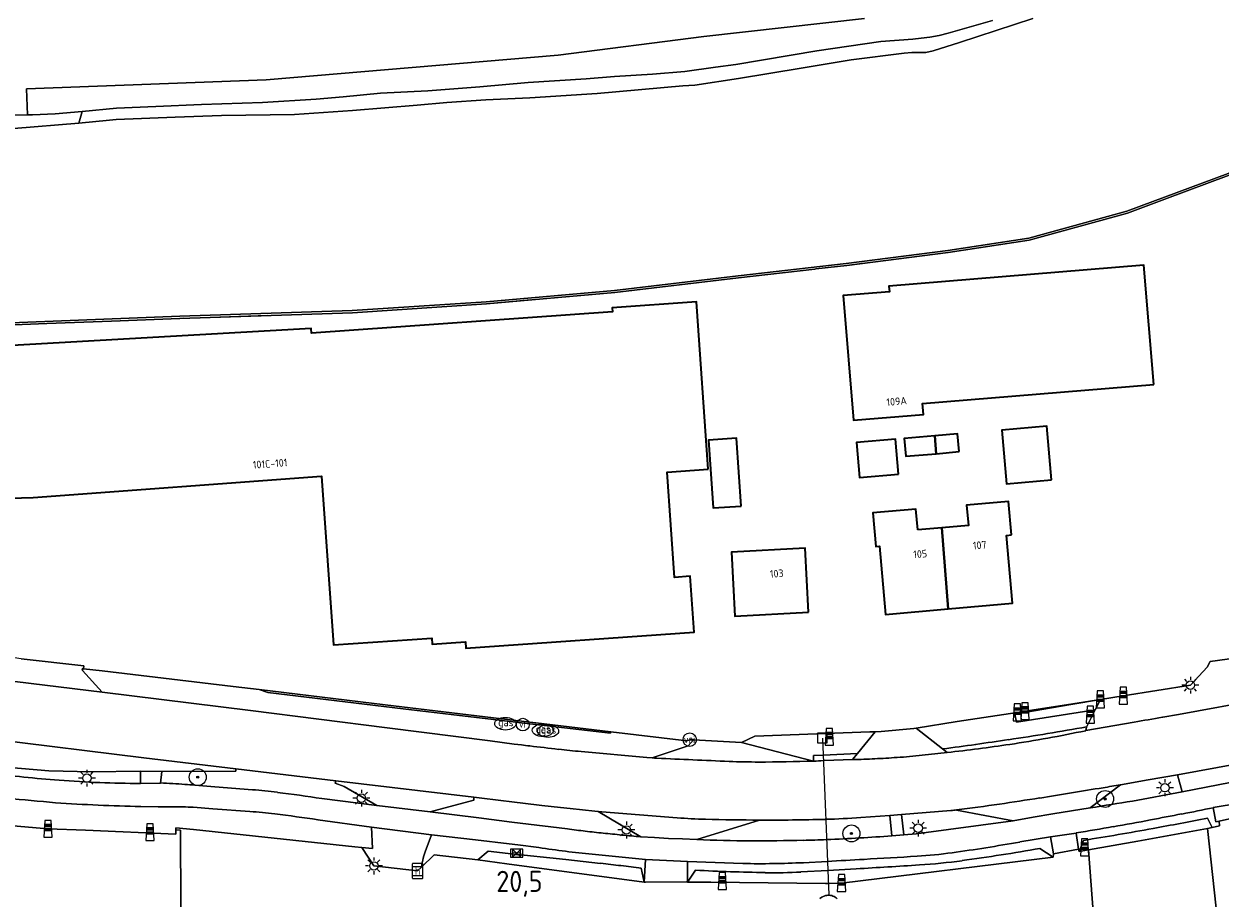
# Model space of a CAD drawing. Header units: metres. Extents: x 125158 to 132124, y 450612 to 454469.
# Tile 46 of 173: x 126197 to 126338, y 451539 to 451642. Entities that reach past the tile are written whole.
import ezdxf
from ezdxf.enums import TextEntityAlignment as Align

# ---------------------------------------------------------------- set-up
doc = ezdxf.new("R2010")
doc.units = ezdxf.units.M
doc.linetypes.add('IE-TERREINAFSCHEIDING', pattern=[10, 8, -2])
doc.layers.get('0').update_dxf_attribs({"color": 8})
for name, color, linetype, lineweight in [('B-XX-GR-BOOM-S', 8, 'Continuous', 25), ('B-XX-IE-MEUBILAIR_WEGMEUBILAIR-S', 8, 'Continuous', 25), ('B-XX-IE-TERREINAFSCHEIDING-G', 8, 'IE-TERREINAFSCHEIDING', 18), ('B-XX-IE-TERREINAFSCHEIDING-GV', 8, 'Continuous', 18), ('B-XX-KL-BRANDSTOF_LOCATIEPAAL-S', 8, 'Continuous', 25), ('B-XX-KL-ET_LS_OV_LICHTMAST-S', 8, 'Continuous', 25), ('B-XX-KL-GAS_PUT-S', 8, 'Continuous', 25), ('B-XX-KW-KUNSTWERK_DUIKER-G', 8, 'Continuous', 18), ('B-XX-OG-BEBOUWING-GV', 8, 'Continuous', 35), ('B-XX-OG-BEBOUWING-T18', 8, 'Continuous', 18), ('B-XX-OG-TERREIN_CULTUURSCHEIDING-GV', 8, 'Continuous', 18), ('B-XX-OG-WATER-GV', 8, 'Continuous', 18), ('B-XX-OG-WATER_SLOOT-GV', 8, 'Continuous', 18), ('B-XX-OG-WEG-GV', 8, 'Continuous', 18), ('B-XX-RI-GWA_KOLK-S', 8, 'Continuous', 25), ('B-XX-VW-HALTEPAAL-S', 8, 'Continuous', 25), ('B-XX-VW-HECTOMETRERING-S', 8, 'Continuous', 25), ('B-XX-VW-VRI-S', 8, 'Continuous', 25)]:
    doc.layers.add(name, color=color, linetype=linetype, lineweight=lineweight)
doc.layers.add('TOPOT30', color=1, linetype='Continuous')
doc.styles.add('ISO', font='iso', dxfattribs={"height": 5})
doc.styles.add('NLCS-ISO', font='NLCS-ISO.ttf')
doc.styles.add('NLCS-ISO-M-T18', font='NLCS-ISO.ttf', dxfattribs={"height": 1.8})

# ---------------------------------------------------------------- blocks, each defined once
blk = doc.blocks.new('SKL-GAS_PUT-SO')
at = {"color": 0, "linetype": 'ByBlock', "lineweight": 18}
blk.add_ellipse((0, 0), major_axis=(2.5, 0), ratio=0.601255, dxfattribs=at)
at = {"color": 0, "linetype": 'ByBlock', "lineweight": 18, "style": 'NLCS-ISO'}
blk.add_text('gas', height=1.8, dxfattribs=at).set_placement((0.12, 0.3), align=Align.MIDDLE_CENTER)
blk = doc.blocks.new('SRI-KOLK-SO')
at = {"color": 0, "linetype": 'ByBlock', "lineweight": 18}
blk.add_lwpolyline([(-1.125, -1.125), (1.125, -1.125), (1.125, 1.125), (-1.125, 1.125)], close=True, dxfattribs=at)
blk = doc.blocks.new('SIE-WATER_VERKLIKKER_TRANSPORTLEIDING-SO')
at = {"color": 0, "linetype": 'ByBlock', "lineweight": 18}
blk.add_circle((0, 0), 1.5, dxfattribs=at)
at = {"color": 0, "linetype": 'ByBlock', "lineweight": 18, "style": 'NLCS-ISO'}
blk.add_text('vt', height=1.5, dxfattribs=at).set_placement((0, 0), align=Align.MIDDLE_CENTER)
blk = doc.blocks.new('SKL-ET_OV_LICHTMAST-SO')
at = {"color": 0, "linetype": 'ByBlock', "lineweight": 18}
for points in [[(-1.25, 0), (-2, 0)], [(-1.41, 1.41), (-0.88, 0.88)], [(0, 2), (0, 1.25)], [(0.88, 0.88), (1.41, 1.41)], [(2, 0), (1.25, 0)], [(-1.41, -1.41), (-0.88, -0.88)], [(0, -1.25), (0, -2)], [(0.88, -0.88), (1.41, -1.41)]]:
    blk.add_lwpolyline(points, dxfattribs=at)
blk.add_circle((0, 0), 1, dxfattribs=at)
blk = doc.blocks.new('SIE-WEG_PAAL_GRENSPAAL-SO')
at = {"linetype": 'ByBlock', "lineweight": 18}
h = blk.add_hatch(color=0, dxfattribs=at)
h.dxf.hatch_style = 1
h.paths.add_polyline_path([(0.90625, -0.5), (0.875, 0), (-0.875, 0), (-0.90625, -0.5)])
h.paths.add_polyline_path([(-0.8125, 1), (-0.84375, 0.5), (0.84375, 0.5), (0.8125, 1)])
at = {"color": 0, "linetype": 'ByBlock', "lineweight": 18}
blk.add_lwpolyline([(-1, -2), (1, -2), (0.75, 2), (-0.75, 2)], close=True, dxfattribs=at)
for points in [[(0.875, 0), (-0.875, 0)], [(0.84375, 0.5), (-0.84375, 0.5)], [(0.8125, 1), (-0.8125, 1)], [(0.90625, -0.5), (-0.90625, -0.5)]]:
    blk.add_lwpolyline(points, dxfattribs=at)
blk = doc.blocks.new('SVW-HALTEPAAL-SO')
for p, q in [((-1.29, 1.06), (1.29, 1.06)), ((-1.29, -1.06), (1.29, -1.06))]:
    blk.add_line(p, q)
blk.add_lwpolyline([(-1.09, -1.76), (1.09, -1.76, 0.414214), (1.29, -1.56), (1.29, 1.56, 0.414214), (1.09, 1.76), (-1.09, 1.76, 0.414214), (-1.29, 1.56), (-1.29, -1.56, 0.414214)], format="xyb", close=True)
at = {"lineweight": 18, "style": 'NLCS-ISO'}
blk.add_text('h', height=1.8, dxfattribs=at).set_placement((0.02, 0.01), align=Align.MIDDLE_CENTER)
blk = doc.blocks.new('SIE-WEG_PAAL_HECTOMETERPAAL-SO')
at = {"color": 0, "linetype": 'ByBlock', "lineweight": 18}
blk.add_lwpolyline([(-1.44375, -0.94375), (1.44375, -0.94375), (1.44375, 0.94375), (-1.44375, 0.94375)], close=True, dxfattribs=at)
at = {"color": 0, "linetype": 'ByBlock', "lineweight": 18, "style": 'NLCS-ISO'}
blk.add_text('hm', height=1.5, dxfattribs=at).set_placement((0, 0), align=Align.MIDDLE_CENTER)
blk = doc.blocks.new('SKL-VRI_PAAL-SO')
at = {"lineweight": 18}
blk.add_circle((0, 0), 1.59, dxfattribs=at)
at = {"lineweight": 18, "style": 'NLCS-ISO'}
blk.add_text('vri', height=1.8, dxfattribs=at).set_placement((-0.06, 0.08), align=Align.MIDDLE_CENTER)
blk = doc.blocks.new('SGR-BOOM_01-SO')
at = {"linetype": 'ByBlock', "lineweight": 18}
h = blk.add_hatch(color=0, dxfattribs=at)
h.dxf.hatch_style = 1
edge = h.paths.add_edge_path()
edge.add_arc((0, 0), 0.25, 0, 360)
at = {"color": 0, "linetype": 'ByBlock', "lineweight": 18}
for radius in [2, 0.25]:
    blk.add_circle((0, 0), radius, dxfattribs=at)
blk = doc.blocks.new('kilometerpaal')
at = {"color": 0}
for p, q in [((-0.44, 0.44), (0.44, -0.44)), ((-0.44, -0.44), (-0.44, 0.44)), ((0.44, 0.44), (-0.44, -0.44)), ((0.44, -0.44), (0.44, 0.44))]:
    blk.add_line(p, q, dxfattribs=at)
at = {"color": 0, "style": 'ISO'}
blk.add_attdef('KILOMETERPAAL', (0.59, 0.87), '', height=2.5, dxfattribs=at)

msp = doc.modelspace()

# ---------------------------------------------------------------- linework, layer by layer
at = {"layer": 'B-XX-IE-TERREINAFSCHEIDING-G'}
msp.add_lwpolyline([(126381.66, 451642.26), (126379.77, 451641.39), (126379.39, 451641.23), (126373.58, 451638.67), (126364.98, 451634.89), (126355.24, 451630.76), (126339.38, 451624.28), (126331.79, 451621.45), (126327.35, 451619.79), (126315.73, 451616.58), (126306.15, 451615.13), (126294.15, 451613.6), (126293.05, 451613.48), (126290.49, 451613.19), (126290.38, 451613.18), (126281.32, 451612.15), (126266.71, 451610.4), (126251.5, 451609.06), (126235.64, 451607.99), (126215.24, 451607.35), (126207.13, 451607.03), (126199.49, 451606.73), (126192.64, 451606.47)], dxfattribs=at)
at = {"layer": 'B-XX-IE-TERREINAFSCHEIDING-GV'}
for points in [[(126397.81, 451649.92), (126379.68, 451641.62), (126364.86, 451635.11), (126355.16, 451630.99), (126339.27, 451624.49), (126327.27, 451620.02), (126315.67, 451616.82), (126306.1, 451615.36), (126294.09, 451613.83), (126281.28, 451612.39), (126266.66, 451610.63), (126251.48, 451609.29), (126235.63, 451608.27), (126215.22, 451607.59), (126191.21, 451606.66)], [(126192.64, 451606.47), (126199.49, 451606.73), (126207.13, 451607.03), (126215.24, 451607.35), (126235.64, 451607.99), (126251.5, 451609.06), (126266.71, 451610.4), (126281.32, 451612.15), (126290.38, 451613.18), (126290.49, 451613.19), (126293.05, 451613.48), (126294.15, 451613.6), (126306.15, 451615.13), (126315.73, 451616.58), (126327.35, 451619.79), (126331.79, 451621.45), (126339.38, 451624.28), (126355.24, 451630.76), (126364.98, 451634.89), (126373.58, 451638.67), (126379.39, 451641.23), (126379.77, 451641.39), (126381.66, 451642.26)]]:
    msp.add_lwpolyline(points, dxfattribs=at)
at = {"layer": 'B-XX-KW-KUNSTWERK_DUIKER-G'}
msp.add_lwpolyline([(126291.27, 451557.69), (126292.01, 451539.15)], dxfattribs=at)
at = {"layer": 'B-XX-OG-BEBOUWING-GV'}
for points in [[(126330.48, 451599.53), (126329.3, 451613.66), (126299.13, 451611.16), (126299.18, 451610.49), (126293.72, 451610.04), (126294.95, 451595.3), (126303.23, 451595.99), (126303.12, 451597.26)], [(126277.75, 451589.51), (126276.35, 451609.29), (126266.39, 451608.59), (126266.43, 451608.11), (126230.81, 451605.61), (126230.77, 451606.16), (126192.59, 451603.97), (126190.4, 451584.28), (126190.72, 451584.24), (126190.91, 451585.97), (126197.85, 451586.14), (126232, 451588.69), (126233.41, 451568.72), (126245.03, 451569.53), (126245.08, 451568.8), (126249.01, 451569.08), (126249.06, 451568.32), (126276.09, 451570.22), (126275.63, 451576.84), (126273.76, 451576.71), (126272.88, 451589.17)], [(126318.36, 451588.26), (126317.8, 451594.6), (126312.49, 451594.13), (126313.06, 451587.79)], [(126281.66, 451585.15), (126281.1, 451593.17), (126277.77, 451592.94), (126278.33, 451584.92)], [(126300.27, 451588.93), (126299.92, 451593.04), (126295.29, 451592.65), (126295.65, 451588.54)], [(126304.71, 451591.34), (126304.55, 451593.44), (126300.95, 451593.13), (126301.13, 451591.04)], [(126307.43, 451591.58), (126307.24, 451593.67), (126304.55, 451593.44), (126304.71, 451591.34)], [(126302.54, 451582.32), (126302.32, 451584.79), (126297.22, 451584.34), (126297.58, 451580.35), (126298.01, 451580.39), (126298.73, 451572.31), (126306.16, 451572.97), (126305.4, 451582.57)], [(126313.62, 451581.73), (126313.27, 451585.69), (126308.32, 451585.25), (126308.53, 451582.85), (126305.4, 451582.57), (126306.16, 451572.97), (126313.76, 451573.64), (126313.04, 451581.68)], [(126289.62, 451572.61), (126289.21, 451580.15), (126280.51, 451579.69), (126280.91, 451572.14)]]:
    msp.add_lwpolyline(points, close=True, dxfattribs=at)
at = {"layer": 'B-XX-OG-TERREIN_CULTUURSCHEIDING-GV'}
for points in [[(126189.07, 451663.13), (126185.1, 451631.86), (126185.04, 451631.08), (126188.84, 451631.3), (126193.96, 451631.38), (126195.01, 451631.37), (126197.19, 451631.42), (126197.07, 451634.51), (126225.45, 451635.55), (126259.99, 451638.47), (126277.21, 451640.67), (126296.25, 451642.8)], [(126296.25, 451642.8), (126277.21, 451640.67), (126259.99, 451638.47), (126225.45, 451635.55), (126197.07, 451634.51), (126197.19, 451631.42), (126197.8, 451631.44), (126200.47, 451631.56), (126203.67, 451631.83), (126207.74, 451632.21), (126212.38, 451632.41), (126217.77, 451632.66), (126225.02, 451632.9), (126231.35, 451633.29), (126234.56, 451633.56), (126238.97, 451633.98), (126244.57, 451634.27), (126250.74, 451634.73), (126256.46, 451635.25), (126263.29, 451635.69), (126266.64, 451635.97), (126271.17, 451636.25), (126274.98, 451636.53), (126278.59, 451637.07), (126281.01, 451637.39), (126290.59, 451638.99), (126298.19, 451640.09), (126301.98, 451640.39), (126302.94, 451640.49), (126303.99, 451640.61), (126305.07, 451640.82), (126306.14, 451641.1), (126311.37, 451642.6)], [(126311.37, 451642.6), (126306.14, 451641.1), (126305.07, 451640.82), (126303.99, 451640.61), (126302.94, 451640.49), (126301.98, 451640.39), (126298.19, 451640.09), (126290.59, 451638.99), (126281.01, 451637.39), (126278.59, 451637.07), (126274.98, 451636.53), (126271.17, 451636.25), (126266.64, 451635.97), (126263.29, 451635.69), (126256.46, 451635.25), (126250.74, 451634.73), (126244.57, 451634.27), (126238.97, 451633.98), (126234.56, 451633.56), (126231.35, 451633.29), (126225.02, 451632.9), (126217.77, 451632.66), (126212.38, 451632.41), (126207.74, 451632.21), (126203.67, 451631.83), (126203.27, 451630.44), (126206.91, 451630.79), (126207.68, 451630.87), (126214.65, 451631.14), (126220.15, 451631.34), (126228.8, 451631.48), (126235.65, 451631.93), (126243.3, 451632.55), (126246.8, 451632.89), (126251.45, 451633.18), (126256.65, 451633.45), (126264.61, 451633.96), (126274.74, 451634.85), (126276.16, 451634.94), (126281.35, 451635.71), (126288.76, 451636.96), (126294.65, 451637.91), (126300.95, 451638.73), (126301.83, 451638.8), (126302.69, 451638.81), (126303.51, 451638.81), (126304.38, 451639.01), (126307.5, 451639.97), (126316.16, 451642.8)], [(126381.66, 451642.26), (126379.77, 451641.39), (126379.39, 451641.23), (126373.58, 451638.67), (126364.98, 451634.89), (126355.24, 451630.76), (126339.38, 451624.28), (126331.79, 451621.45), (126327.35, 451619.79), (126315.73, 451616.58), (126306.15, 451615.13), (126294.15, 451613.6), (126293.05, 451613.48), (126290.49, 451613.19), (126290.38, 451613.18), (126281.32, 451612.15), (126266.71, 451610.4), (126251.5, 451609.06), (126235.64, 451607.99), (126215.24, 451607.35), (126207.13, 451607.03), (126199.49, 451606.73), (126192.64, 451606.47)], [(126196.44, 451567.06), (126203.85, 451566.23), (126203.81, 451565.9), (126206.02, 451565.64), (126221.53, 451563.81), (126224.61, 451563.44), (126239.52, 451561.64), (126252.35, 451560.11), (126255.98, 451559.68), (126257.35, 451559.52), (126266.21, 451558.45), (126275.23, 451557.36), (126275.56, 451557.51), (126275.99, 451557.51), (126281.69, 451557.19), (126283.25, 451557.92), (126296.88, 451558.42), (126297.3, 451558.43), (126297.5, 451558.44), (126298.21, 451558.48), (126302.07, 451558.82), (126302.36, 451558.87), (126307.21, 451559.65), (126314.32, 451560.74), (126315.24, 451560.88), (126320.67, 451561.73), (126320.89, 451561.77), (126324.15, 451562.28), (126326.86, 451562.71), (126334.8, 451563.96), (126336.79, 451566.08), (126337.16, 451566.74), (126342.33, 451567.47)], [(126195.38, 451463.99), (126207.32, 451464.14), (126204.23, 451514.51), (126207.85, 451514.81), (126208.41, 451517.66), (126210.32, 451519.57), (126215.42, 451519.73), (126215.31, 451546.81), (126214.75, 451546.84), (126214.73, 451546.35), (126204.07, 451546.8), (126199.62, 451546.97), (126195.5, 451547.33)], [(126325.22, 451511.5), (126322.76, 451544.47), (126321.66, 451544.27), (126321.56, 451544.56), (126318.59, 451543.99), (126318.55, 451543.63), (126293.52, 451540.55), (126291.96, 451540.5), (126291.62, 451540.48), (126278.04, 451540.64), (126276.24, 451540.66), (126275.77, 451540.67), (126275.29, 451540.67), (126275.16, 451540.68), (126270.32, 451540.64), (126270.25, 451540.64), (126270.18, 451540.64), (126253.92, 451542.84), (126250.49, 451543.3), (126245.3, 451543.89), (126243.81, 451542.43), (126243.35, 451541.98), (126238.19, 451542.58), (126236.75, 451544.77), (126235.91, 451544.83), (126216.85, 451546.9), (126214.76, 451547.08), (126214.75, 451546.84), (126215.31, 451546.81), (126215.42, 451519.73)], [(126337.86, 451537.57), (126336.81, 451547.01), (126328.57, 451545.52), (126322.76, 451544.47), (126325.22, 451511.5)], [(126290.97, 451538.72), (126291.08, 451538.81), (126291.21, 451538.9), (126291.34, 451538.97), (126291.48, 451539.02), (126291.62, 451539.06), (126291.77, 451539.09), (126291.91, 451539.11), (126292.06, 451539.1), (126292.21, 451539.09), (126292.36, 451539.06), (126292.5, 451539.01), (126292.64, 451538.95), (126292.77, 451538.88), (126292.89, 451538.79), (126293, 451538.7)]]:
    msp.add_lwpolyline(points, dxfattribs=at)
for points in [[(126294.95, 451595.3), (126293.72, 451610.04), (126299.18, 451610.49), (126299.13, 451611.16), (126329.3, 451613.66), (126330.48, 451599.53), (126303.12, 451597.26), (126303.23, 451595.99)], [(126190.72, 451584.24), (126190.4, 451584.28), (126192.59, 451603.97), (126230.77, 451606.16), (126230.81, 451605.61), (126266.43, 451608.11), (126266.39, 451608.59), (126276.35, 451609.29), (126277.75, 451589.51), (126272.88, 451589.17), (126273.76, 451576.71), (126275.63, 451576.84), (126276.09, 451570.22), (126249.06, 451568.32), (126249.01, 451569.08), (126245.08, 451568.8), (126245.03, 451569.53), (126233.41, 451568.72), (126232, 451588.69), (126197.85, 451586.14), (126190.91, 451585.97)], [(126313.06, 451587.79), (126312.49, 451594.13), (126317.8, 451594.6), (126318.36, 451588.26)], [(126278.33, 451584.92), (126277.77, 451592.94), (126281.1, 451593.17), (126281.66, 451585.15)], [(126295.65, 451588.54), (126295.29, 451592.65), (126299.92, 451593.04), (126300.27, 451588.93)], [(126301.13, 451591.04), (126300.95, 451593.13), (126304.55, 451593.44), (126307.24, 451593.67), (126307.43, 451591.58), (126304.71, 451591.34)], [(126297.58, 451580.35), (126297.22, 451584.34), (126302.32, 451584.79), (126302.54, 451582.32), (126305.4, 451582.57), (126308.53, 451582.85), (126308.32, 451585.25), (126313.27, 451585.69), (126313.62, 451581.73), (126313.04, 451581.68), (126313.76, 451573.64), (126306.16, 451572.97), (126298.73, 451572.31), (126298.01, 451580.39)], [(126280.91, 451572.14), (126280.51, 451579.69), (126289.21, 451580.15), (126289.62, 451572.61)], [(126340.7, 451547.9), (126340.65, 451548.43), (126338.21, 451547.86), (126338.25, 451547.32), (126337.37, 451547.11), (126336.81, 451547.01), (126337.86, 451537.57), (126342.08, 451537.83), (126341.4, 451548.06), (126341.38, 451548.06)]]:
    msp.add_lwpolyline(points, close=True, dxfattribs=at)
at = {"layer": 'B-XX-OG-WATER-GV'}
for points in [[(126191.21, 451606.66), (126215.22, 451607.59), (126235.63, 451608.27), (126251.48, 451609.29), (126266.66, 451610.63), (126281.28, 451612.39), (126294.09, 451613.83), (126306.1, 451615.36), (126315.67, 451616.82), (126327.27, 451620.02), (126339.27, 451624.49), (126355.16, 451630.99), (126364.86, 451635.11), (126379.68, 451641.62), (126397.81, 451649.92)], [(126316.16, 451642.8), (126307.5, 451639.97), (126304.38, 451639.01), (126303.51, 451638.81), (126302.69, 451638.81), (126301.83, 451638.8), (126300.95, 451638.73), (126294.65, 451637.91), (126288.76, 451636.96), (126281.35, 451635.71), (126276.16, 451634.94), (126274.74, 451634.85), (126264.61, 451633.96), (126256.65, 451633.45), (126251.45, 451633.18), (126246.8, 451632.89), (126243.3, 451632.55), (126235.65, 451631.93), (126228.8, 451631.48), (126220.15, 451631.34), (126214.65, 451631.14), (126207.68, 451630.87), (126206.91, 451630.79), (126203.27, 451630.44), (126195.56, 451629.81)]]:
    msp.add_lwpolyline(points, dxfattribs=at)
at = {"layer": 'B-XX-OG-WATER_SLOOT-GV'}
msp.add_lwpolyline([(126203.27, 451630.44), (126203.67, 451631.83), (126200.47, 451631.56), (126197.8, 451631.44), (126197.19, 451631.42), (126195.01, 451631.37), (126193.96, 451631.38), (126192.52, 451629.8), (126195.56, 451629.81)], close=True, dxfattribs=at)
msp.add_lwpolyline([(126293, 451538.7), (126292.89, 451538.79), (126292.77, 451538.88), (126292.64, 451538.95), (126292.5, 451539.01), (126292.36, 451539.06), (126292.21, 451539.09), (126292.06, 451539.1), (126291.91, 451539.11), (126291.77, 451539.09), (126291.62, 451539.06), (126291.48, 451539.02), (126291.34, 451538.97), (126291.21, 451538.9), (126291.08, 451538.81), (126290.97, 451538.72)], dxfattribs=at)
at = {"layer": 'B-XX-OG-WEG-GV'}
for points in [[(126255.64, 451556.9), (126254.79, 451557), (126251.95, 451557.37), (126239.77, 451558.92), (126223.59, 451560.98), (126206.02, 451563.13), (126175.31, 451566.86), (126174.35, 451566.99), (126157.58, 451569.05)], [(126182.82, 451567.61), (126182.95, 451568.71), (126177.66, 451569.32), (126177.53, 451568.25), (126177.44, 451567.49), (126175.31, 451566.86), (126206.02, 451563.13), (126203.72, 451565.71), (126203.68, 451565.91), (126203.81, 451565.9), (126203.85, 451566.23), (126196.44, 451567.06), (126192.52, 451567.65), (126191.98, 451567.35), (126191.44, 451567.04), (126189.91, 451566.42), (126189.31, 451566.17), (126183.73, 451566.71)], [(126342.33, 451567.47), (126337.16, 451566.74), (126336.79, 451566.08), (126334.8, 451563.96), (126326.86, 451562.71), (126324.15, 451562.28), (126323.55, 451561.04), (126322.52, 451559.01)], [(126206.02, 451565.64), (126203.81, 451565.9), (126203.68, 451565.91), (126203.72, 451565.71), (126206.02, 451563.13), (126223.59, 451560.98), (126239.77, 451558.92), (126251.95, 451557.37), (126254.79, 451557), (126255.64, 451556.9)], [(126262.7, 451556.1), (126270.48, 451555.41), (126271.12, 451555.36), (126275.36, 451556.77), (126275.99, 451557.51), (126275.56, 451557.51), (126275.23, 451557.36), (126266.21, 451558.45), (126266.18, 451558.28), (126255.96, 451559.48), (126252.32, 451559.91), (126241.64, 451561.16), (126225.65, 451563.1), (126224.61, 451563.44), (126221.53, 451563.81), (126206.02, 451565.64)], [(126182.73, 451555.6), (126182.76, 451555.72), (126192.73, 451554.53), (126192.73, 451554.42), (126199.73, 451553.83), (126204.76, 451553.7), (126210.58, 451553.79), (126213.09, 451553.73), (126221.83, 451553.78), (126221.85, 451554.05), (126210.96, 451555.38), (126193.04, 451557.58), (126173.67, 451559.99), (126156.72, 451562.1), (126153.79, 451562.46), (126153.7, 451562.11), (126174.82, 451556.96)], [(126156.72, 451562.1), (126173.67, 451559.99), (126193.04, 451557.58), (126210.96, 451555.38), (126221.85, 451554.05)], [(126331.49, 451560.16), (126331.55, 451560.17), (126333.4, 451560.5), (126343.29, 451562.32)], [(126343.29, 451562.32), (126333.4, 451560.5), (126331.55, 451560.17), (126331.49, 451560.16)], [(126322.52, 451559.01), (126323.55, 451561.04), (126314.23, 451559.6), (126314.05, 451560.53), (126320.67, 451561.68), (126320.67, 451561.73), (126315.24, 451560.88), (126314.32, 451560.74), (126307.21, 451559.65), (126302.36, 451558.87), (126305.48, 451556.41)], [(126322.52, 451559.01), (126322.42, 451558.58), (126328.16, 451559.59)], [(126328.16, 451559.59), (126322.42, 451558.58)], [(126322.42, 451558.58), (126322.52, 451559.01)], [(126306.02, 451556), (126305.48, 451556.41), (126302.36, 451558.87), (126302.07, 451558.82), (126298.21, 451558.48), (126297.5, 451558.44), (126295.41, 451555.88), (126294.84, 451555.15)], [(126281.69, 451557.19), (126275.99, 451557.51), (126275.36, 451556.77), (126271.12, 451555.36)], [(126290.22, 451554.98), (126281.69, 451557.19)], [(126305.48, 451556.41), (126306.02, 451556)], [(126326.53, 451552.17), (126329.8, 451552.77), (126333.29, 451553.35), (126345.55, 451555.59), (126345.99, 451555.79), (126351.17, 451556.75), (126355.42, 451557.49)], [(126271.12, 451555.36), (126270.48, 451555.41), (126262.7, 451556.1)], [(126293.73, 451555.11), (126294.84, 451555.15), (126295.41, 451555.88), (126291.35, 451555.68), (126290.21, 451555.63), (126290.22, 451554.98)], [(126294.84, 451555.15), (126293.73, 451555.11), (126292.61, 451555.07), (126291.41, 451555.04), (126291.38, 451555.04)], [(126291.38, 451555.04), (126291.41, 451555.04), (126292.61, 451555.07), (126293.73, 451555.11)], [(126161.67, 451554.12), (126163.1, 451552.62), (126168.97, 451551.4), (126176.17, 451549.89), (126184.21, 451548.66), (126195.5, 451547.33), (126199.62, 451546.97), (126204.07, 451546.8), (126214.73, 451546.35), (126214.75, 451546.84), (126214.76, 451547.08), (126216.85, 451546.9), (126235.91, 451544.83), (126236.75, 451544.77), (126238.03, 451544.63), (126237.89, 451547.16), (126231.57, 451548.03)], [(126210.56, 451552.33), (126210.58, 451553.79), (126204.76, 451553.7), (126199.73, 451553.83), (126192.73, 451554.42), (126192.63, 451553.6)], [(126213.09, 451553.73), (126212.92, 451552.38)], [(126232.02, 451550.55), (126238.52, 451549.73), (126234.68, 451551.96), (126233.61, 451552.36), (126233.68, 451552.66), (126221.85, 451554.05), (126221.83, 451553.78), (126213.09, 451553.73)], [(126221.85, 451554.05), (126233.68, 451552.66), (126250.02, 451550.7), (126250.95, 451550.59), (126254.81, 451550.12), (126255.8, 451550.01)], [(126327.96, 451550.24), (126333.85, 451551.34), (126333.29, 451553.35), (126329.8, 451552.77), (126326.53, 451552.17)], [(126351.59, 451554.62), (126343.78, 451553.28), (126333.85, 451551.34), (126327.96, 451550.24)], [(126212.92, 451552.38), (126210.56, 451552.33)], [(126217.01, 451552.14), (126219.35, 451551.95), (126223.82, 451551.59)], [(126223.82, 451551.59), (126219.35, 451551.95), (126217.01, 451552.14)], [(126326.53, 451552.17), (126322.95, 451549.43)], [(126322.95, 451549.43), (126326.53, 451552.17)], [(126244.85, 451548.96), (126238.52, 451549.73), (126232.02, 451550.55)], [(126261.41, 451549.37), (126260.27, 451549.49), (126258.06, 451549.73), (126255.8, 451550.01), (126254.81, 451550.12), (126250.95, 451550.59), (126250.02, 451550.7), (126250.02, 451550.36), (126244.85, 451548.96), (126250.6, 451548.25), (126254.52, 451547.76), (126255.51, 451547.64), (126261.08, 451546.95)], [(126212.66, 451549.58), (126210.59, 451549.61)], [(126210.59, 451549.61), (126212.66, 451549.58)], [(126223.51, 451549.02), (126219.12, 451549.35), (126216.81, 451549.51)], [(126216.81, 451549.51), (126219.12, 451549.35), (126223.51, 451549.02)], [(126255.8, 451550.01), (126258.06, 451549.73), (126260.27, 451549.49), (126261.41, 451549.37), (126264.33, 451549.06), (126264.74, 451549.02), (126265.16, 451548.98), (126274.07, 451548.28)], [(126269.76, 451546.02), (126264.74, 451549.02), (126264.33, 451549.06), (126261.41, 451549.37)], [(126295.79, 451548.3), (126299.22, 451548.56), (126300.63, 451548.67), (126306.47, 451549.13)], [(126322.95, 451549.43), (126320.74, 451549.08), (126318.52, 451548.72), (126316.19, 451548.33), (126313.85, 451547.93), (126302.35, 451546.39), (126300.89, 451546.26), (126299.48, 451546.14)], [(126300.63, 451548.67), (126300.89, 451546.26), (126302.35, 451546.39), (126313.85, 451547.93), (126307.13, 451549.19)], [(126306.47, 451549.13), (126300.63, 451548.67)], [(126307.13, 451549.19), (126313.85, 451547.93), (126316.19, 451548.33), (126318.52, 451548.72), (126320.74, 451549.08), (126322.95, 451549.43)], [(126336.82, 451548.24), (126337.37, 451547.11), (126338.25, 451547.32), (126338.21, 451547.86), (126337.81, 451547.8), (126337.51, 451549.47)], [(126337.51, 451549.47), (126340.61, 451550.02)], [(126231.57, 451548.03), (126237.89, 451547.16), (126245.01, 451546.26), (126250.22, 451545.65), (126254.2, 451545.18), (126255.2, 451545.06)], [(126255.51, 451547.64), (126254.52, 451547.76), (126250.6, 451548.25), (126244.85, 451548.96)], [(126274.07, 451548.28), (126265.16, 451548.98), (126264.74, 451549.02), (126269.76, 451546.02), (126271.4, 451545.93), (126273.04, 451545.84), (126274.72, 451545.77)], [(126274.72, 451545.77), (126276.4, 451545.7), (126283.83, 451547.99)], [(126283.83, 451547.99), (126276.4, 451545.7)], [(126291.65, 451548.09), (126291.58, 451548.09)], [(126291.58, 451548.09), (126291.65, 451548.09)], [(126299.48, 451546.14), (126299.22, 451548.56), (126295.79, 451548.3)], [(126322.14, 451545.59), (126321.66, 451544.27), (126322.76, 451544.47), (126328.57, 451545.52), (126336.81, 451547.01), (126337.37, 451547.11), (126336.82, 451548.24)], [(126244.24, 451544.24), (126245.01, 451546.26), (126237.89, 451547.16), (126238.03, 451544.63), (126236.75, 451544.77), (126238.19, 451542.58), (126243.35, 451541.98), (126243.81, 451542.43), (126243.84, 451542.61)], [(126245.01, 451546.26), (126244.24, 451544.24)], [(126257.69, 451544.77), (126255.2, 451545.06), (126254.2, 451545.18), (126250.22, 451545.65), (126245.01, 451546.26)], [(126261.08, 451546.95), (126255.51, 451547.64)], [(126314.61, 451545.41), (126318.24, 451546.01), (126321.27, 451546.47)], [(126321.27, 451546.47), (126321.56, 451544.56), (126321.66, 451544.27), (126322.14, 451545.59)], [(126255.2, 451545.06), (126257.69, 451544.77)], [(126276.4, 451545.7), (126274.72, 451545.77), (126273.04, 451545.84), (126271.4, 451545.93), (126269.76, 451546.02)], [(126317, 451544.64), (126318.55, 451543.63), (126318.59, 451543.99), (126318.24, 451546.01), (126314.61, 451545.41)], [(126243.84, 451542.61), (126243.81, 451542.43), (126245.3, 451543.89), (126250.49, 451543.3), (126251.7, 451544.31), (126254.07, 451544.06), (126260.9, 451543.32), (126262.96, 451543.11), (126265.01, 451542.88)], [(126265.01, 451542.88), (126262.96, 451543.11), (126260.9, 451543.32), (126254.07, 451544.06), (126251.7, 451544.31), (126250.49, 451543.3), (126253.92, 451542.84)], [(126269.82, 451542.32), (126270.18, 451540.64), (126270.34, 451543.35), (126264.03, 451543.98)], [(126264.03, 451543.98), (126270.34, 451543.35), (126275.28, 451543.12), (126281.86, 451542.86)], [(126276.25, 451542.07), (126275.29, 451540.67), (126275.77, 451540.67), (126276.24, 451540.66), (126278.04, 451540.64), (126291.62, 451540.48), (126291.96, 451540.5), (126293.52, 451540.55), (126318.55, 451543.63), (126317, 451544.64)], [(126253.92, 451542.84), (126270.18, 451540.64), (126269.82, 451542.32)], [(126281.86, 451542.86), (126275.28, 451543.12), (126275.29, 451540.67), (126276.25, 451542.07)], [(126288.72, 451541.86), (126291.9, 451542.04), (126295.27, 451542.23)], [(126295.27, 451542.23), (126291.9, 451542.04), (126288.72, 451541.86)], [(126291.85, 451543.11), (126289, 451542.96)], [(126289, 451542.96), (126291.85, 451543.11)]]:
    msp.add_lwpolyline(points, dxfattribs=at)
for points in [[(126224.61, 451563.44), (126225.65, 451563.1), (126241.64, 451561.16), (126252.32, 451559.91), (126255.96, 451559.48), (126266.18, 451558.28), (126266.21, 451558.45), (126257.35, 451559.52), (126255.98, 451559.68), (126252.35, 451560.11), (126239.52, 451561.64)], [(126324.15, 451562.28), (126320.67, 451561.68), (126314.05, 451560.53), (126314.23, 451559.6), (126323.55, 451561.04)], [(126324.15, 451562.28), (126320.89, 451561.77), (126320.67, 451561.73), (126320.67, 451561.68)], [(126281.69, 451557.19), (126290.22, 451554.98), (126290.21, 451555.63), (126291.35, 451555.68), (126295.41, 451555.88), (126297.5, 451558.44), (126297.3, 451558.43), (126296.88, 451558.42), (126283.25, 451557.92)], [(126343.78, 451553.28), (126345.55, 451555.59), (126333.29, 451553.35), (126333.85, 451551.34)], [(126212.92, 451552.38), (126213.09, 451553.73), (126210.58, 451553.79), (126210.56, 451552.33)], [(126244.85, 451548.96), (126250.02, 451550.36), (126250.02, 451550.7), (126233.68, 451552.66), (126233.61, 451552.36), (126234.68, 451551.96), (126238.52, 451549.73)], [(126340.65, 451548.43), (126340.84, 451548.49), (126340.61, 451550.02), (126337.51, 451549.47), (126337.81, 451547.8), (126338.21, 451547.86)], [(126300.63, 451548.67), (126299.22, 451548.56), (126299.48, 451546.14), (126300.89, 451546.26)], [(126321.27, 451546.47), (126318.24, 451546.01), (126318.59, 451543.99), (126321.56, 451544.56)], [(126270.34, 451543.35), (126270.18, 451540.64), (126270.25, 451540.64), (126270.32, 451540.64), (126275.16, 451540.68), (126275.29, 451540.67), (126275.28, 451543.12)]]:
    msp.add_lwpolyline(points, close=True, dxfattribs=at)
for centre, radius, start, end in [((126252.96, 451957.83), 404.83, 279.2326, 279.8937), ((126296.37, 451757.48), 200.42, 279.126, 280.0936), ((126252.9, 451958.03), 405.05, 278.5753, 279.236), ((126288.8, 451718.94), 163.85, 278.6423, 280.2411), ((126288.61, 451719.4), 164.34, 280.2771, 281.8708), ((126287.11, 451806.63), 251.71, 262.8181, 263.0456), ((126307.66, 451973.57), 419.91, 263.02, 263.4881), ((126271.49, 451655.86), 100.14, 263.4336, 264.9616), ((126251.4, 451968.76), 415.88, 277.4723, 278.0162), ((126289.14, 451716.88), 161.76, 275.99, 277.3112), ((126250.98, 451970.92), 418.07, 278.032, 278.573), ((126289.26, 451715.9), 160.77, 277.3154, 278.6451), ((126272.64, 451575.77), 20.47, 265.7499, 267.326), ((126534.6, 457195.92), 5646.72, 267.33127, 267.41788), ((126283.42, 451625.46), 70.59, 267.3992, 270.2579), ((126282.84, 451794.23), 239.37, 270.2134, 271.7657), ((126287.99, 451609.35), 54.42, 272.3494, 273.5725), ((126292.44, 451658.06), 102.94, 271.3374, 272.8017), ((126292.17, 451663.8), 108.68, 272.7948, 274.1812), ((126292.37, 451661.05), 105.93, 274.1854, 275.7958), ((126292.51, 451660.23), 105.1, 275.7644, 277.3877), ((126211.26, 451688.92), 136.6, 262.1613, 263.9121), ((126211.22, 451688.95), 136.63, 263.928, 265.6782), ((126211.26, 451689.72), 137.4, 265.6885, 267.6986), ((126211.18, 451690.31), 137.98, 267.7391, 269.7407), ((126191.59, 451139.82), 413.12, 86.6362, 87.0411), ((126212.19, 451491.66), 60.67, 85.4489, 86.5602), ((126288.27, 451772.7), 223.82, 279.3115, 279.8409), ((126297.37, 452644.56), 1098.78, 264.33988, 264.94292), ((126218.27, 451483.88), 67.94, 82.8178, 85.3142), ((126198.88, 451331.36), 221.68, 81.4018, 82.7744), ((126270.72, 451837.98), 291.06, 278.1962, 279.1442), ((125831.68, 454564.51), 3052.72, 279.14719, 279.29012), ((126213.84, 451734.96), 185.38, 265.8783, 267.4368), ((126213.82, 451735.62), 186.04, 267.4506, 269.0036), ((126213.2, 451405.6), 143.98, 89.0447, 90.215), ((126215.15, 451525.46), 24.11, 86.0511, 88.9245), ((126305.45, 451562.32), 13.23, 274.4241, 277.3055), ((126264.88, 451878.74), 332.24, 277.3056, 278.1895), ((126352.28, 451383.99), 168.02, 98.3205, 100.0509), ((126256.06, 451946.35), 405.16, 281.0633, 281.5981), ((126218.55, 451483.84), 65.37, 83.0554, 85.6469), ((126202.41, 451351.71), 198.48, 81.5503, 83.0404), ((126279.35, 451615.33), 67.26, 265.4973, 268.3588), ((126284.6, 451793.17), 245.17, 268.3215, 269.8206), ((126284.23, 451831.5), 283.51, 269.9195, 271.4855), ((126289.42, 451632.63), 84.57, 271.5143, 274.3224), ((126255.09, 451950.12), 409.04, 279.9374, 280.5647), ((126253.98, 451956.2), 415.21, 280.5617, 281.0835), ((126259.66, 451932.28), 391.71, 280.8817, 281.3609), ((126291.14, 451789.31), 244.22, 262.9297, 263.4316), ((126291.48, 451791.72), 246.66, 263.4173, 263.9142), ((126293.81, 451814.28), 269.33, 263.9298, 264.4028), ((126255.19, 451948.3), 407.22, 279.3387, 279.9688), ((126261.85, 451921.14), 380.35, 279.1201, 279.7505), ((126262, 451920.45), 379.65, 279.7454, 280.3769), ((126260.71, 451927.48), 386.8, 280.378, 280.8634), ((126293.88, 451817.29), 272.34, 264.4504, 264.9182), ((126284.15, 451744.02), 198.48, 267.7632, 269.5838), ((126284.16, 451740.74), 195.19, 269.5739, 271.4254), ((126283.85, 451751.19), 205.65, 271.4384, 272.2016), ((126284.33, 451738.41), 192.86, 272.2039, 273.3758), ((126284.65, 451735.31), 189.75, 273.3347, 274.4821), ((126278.09, 451749.81), 207.64, 277.8923, 280.1315), ((126255.9, 451540.36), 12.29, 161.6146, 166.3069), ((126272.08, 451635.01), 91.39, 260.9437, 264.9465), ((126238.9, 452564.11), 1022.36, 273.21201, 273.56474), ((126299.09, 451598.17), 54.55, 273.5519, 277.9159), ((126275.02, 451784.03), 243.04, 277.749, 279.947), ((126249.39, 451541.94), 5.59, 166.1589, 173.1105), ((126217.75, 451118.67), 426.84, 83.317, 83.6421), ((126218, 451121.4), 424.1, 82.9815, 83.3086), ((126288.31, 451772.51), 230.75, 267.0041, 269.0551), ((126283.83, 451651.96), 109.12, 268.9653, 272.7184), ((126212.02, 453029.12), 1488.15, 273.07508, 273.24208), ((126204.68, 453059.06), 1519.53, 273.41794, 273.70038), ((126298.06, 451614.78), 72.24, 273.7224, 277.7416), ((126285.5, 451601.89), 60.12, 269.0507, 273.0696)]:
    msp.add_arc(centre, radius, start, end, dxfattribs=at)
at = {"layer": 'B-XX-OG-WEG-GV', "extrusion": (0, 0, -1)}
for centre, radius, start, end in [((-126252.96, 451957.83), 404.83, 260.1063, 260.7674), ((-126296.37, 451757.48), 200.42, 259.9064, 260.874), ((-126252.9, 451958.03), 405.05, 260.764, 261.4247), ((-126288.8, 451718.94), 163.85, 259.7589, 261.3577), ((-126288.61, 451719.4), 164.34, 258.1292, 259.7229), ((-126287.11, 451806.63), 251.71, 276.9544, 277.1819), ((-126307.66, 451973.57), 419.91, 276.5119, 276.98), ((-126271.49, 451655.86), 100.14, 275.0384, 276.5664), ((-126251.4, 451968.76), 415.88, 261.9838, 262.5277), ((-126289.14, 451716.88), 161.76, 262.6888, 264.01), ((-126250.98, 451970.92), 418.07, 261.427, 261.968), ((-126289.26, 451715.9), 160.77, 261.3549, 262.6846), ((-126272.64, 451575.77), 20.47, 272.674, 274.2501), ((-126534.6, 457195.92), 5646.72, 272.58212, 272.66873), ((-126283.42, 451625.46), 70.59, 269.7421, 272.6008), ((-126282.84, 451794.23), 239.37, 268.2343, 269.7866), ((-126287.99, 451609.35), 54.42, 266.4275, 267.6506), ((-126292.44, 451658.06), 102.94, 267.1983, 268.6626), ((-126292.17, 451663.8), 108.68, 265.8188, 267.2052), ((-126292.37, 451661.05), 105.93, 264.2042, 265.8146), ((-126292.51, 451660.23), 105.1, 262.6123, 264.2356), ((-126211.26, 451688.92), 136.6, 276.0879, 277.8387), ((-126211.22, 451688.95), 136.63, 274.3218, 276.072), ((-126211.26, 451689.72), 137.4, 272.3014, 274.3115), ((-126211.18, 451690.31), 137.98, 270.2593, 272.2609), ((-126191.59, 451139.82), 413.12, 92.9589, 93.3638), ((-126212.19, 451491.66), 60.67, 93.4398, 94.5511), ((-126288.27, 451772.7), 223.82, 260.1591, 260.6885), ((-126297.37, 452644.56), 1098.78, 275.05708, 275.66012), ((-126218.27, 451483.88), 67.94, 94.6858, 97.1822), ((-126198.88, 451331.36), 221.68, 97.2256, 98.5982), ((-126270.72, 451837.98), 291.06, 260.8558, 261.8038), ((-125831.68, 454564.51), 3052.72, 260.70988, 260.85281), ((-126213.84, 451734.96), 185.38, 272.5632, 274.1217), ((-126213.82, 451735.62), 186.04, 270.9964, 272.5494), ((-126213.2, 451405.6), 143.98, 89.785, 90.9553), ((-126215.15, 451525.46), 24.11, 91.0755, 93.9489), ((-126305.45, 451562.32), 13.23, 262.6945, 265.5759), ((-126264.88, 451878.74), 332.24, 261.8105, 262.6944), ((-126352.28, 451383.99), 168.02, 79.9491, 81.6795), ((-126256.06, 451946.35), 405.16, 258.4019, 258.9367), ((-126218.55, 451483.84), 65.37, 94.3531, 96.9446), ((-126202.41, 451351.71), 198.48, 96.9596, 98.4497), ((-126279.35, 451615.33), 67.26, 271.6412, 274.5027), ((-126284.6, 451793.17), 245.17, 270.1794, 271.6785), ((-126284.23, 451831.5), 283.51, 268.5145, 270.0805), ((-126289.42, 451632.63), 84.57, 265.6776, 268.4857), ((-126255.09, 451950.12), 409.04, 259.4353, 260.0626), ((-126253.98, 451956.2), 415.21, 258.9165, 259.4383), ((-126259.66, 451932.28), 391.71, 258.6391, 259.1183), ((-126291.14, 451789.31), 244.22, 276.5684, 277.0703), ((-126291.48, 451791.72), 246.66, 276.0858, 276.5827), ((-126293.81, 451814.28), 269.33, 275.5972, 276.0702), ((-126255.19, 451948.3), 407.22, 260.0312, 260.6613), ((-126261.85, 451921.14), 380.35, 260.2495, 260.8799), ((-126262, 451920.45), 379.65, 259.6231, 260.2546), ((-126260.71, 451927.48), 386.8, 259.1366, 259.622), ((-126293.88, 451817.29), 272.34, 275.0818, 275.5496), ((-126284.15, 451744.02), 198.48, 270.4162, 272.2368), ((-126284.16, 451740.74), 195.19, 268.5746, 270.4261), ((-126283.85, 451751.19), 205.65, 267.7984, 268.5616), ((-126284.33, 451738.41), 192.86, 266.6242, 267.7961), ((-126284.65, 451735.31), 189.75, 265.5179, 266.6653), ((-126278.09, 451749.81), 207.64, 259.8685, 262.1077), ((-126255.9, 451540.36), 12.29, 13.6931, 18.3854), ((-126272.08, 451635.01), 91.39, 275.0535, 279.0563), ((-126238.9, 452564.11), 1022.36, 266.43526, 266.78799), ((-126299.09, 451598.17), 54.55, 262.0841, 266.4481), ((-126275.02, 451784.03), 243.04, 260.053, 262.251), ((-126249.39, 451541.94), 5.59, 6.8895, 13.8411), ((-126217.75, 451118.67), 426.84, 96.3579, 96.683), ((-126218, 451121.4), 424.1, 96.6914, 97.0185), ((-126288.31, 451772.51), 230.75, 270.9449, 272.9959), ((-126283.83, 451651.96), 109.12, 267.2816, 271.0347), ((-126212.02, 453029.12), 1488.15, 266.75792, 266.92492), ((-126204.68, 453059.06), 1519.53, 266.29962, 266.58206), ((-126298.06, 451614.78), 72.24, 262.2584, 266.2776), ((-126285.5, 451601.89), 60.12, 266.9304, 270.9493)]:
    msp.add_arc(centre, radius, start, end, dxfattribs=at)

# ---------------------------------------------------------------- block references
at = {"layer": 'B-XX-GR-BOOM-S', "xscale": 0.5, "yscale": 0.5, "zscale": 0.5}
for p in [(126217.34, 451553.08), (126324.71, 451550.5), (126294.69, 451546.42)]:
    msp.add_blockref('SGR-BOOM_01-SO', p, dxfattribs=at)
at = {"layer": 'B-XX-IE-MEUBILAIR_WEGMEUBILAIR-S', "xscale": 0.5, "yscale": 0.5, "zscale": 0.5}
for p in [(126324.15, 451562.28), (126326.86, 451562.71), (126315.24, 451560.88), (126314.32, 451560.74), (126322.96, 451560.46), (126292.08, 451557.85), (126199.62, 451546.97), (126211.69, 451546.57), (126322.29, 451544.77), (126279.43, 451540.8), (126293.52, 451540.55)]:
    msp.add_blockref('SIE-WEG_PAAL_GRENSPAAL-SO', p, dxfattribs=at)
at = {"layer": 'B-XX-KL-BRANDSTOF_LOCATIEPAAL-S', "xscale": 0.5, "yscale": 0.5, "zscale": 0.5}
msp.add_blockref('SIE-WATER_VERKLIKKER_TRANSPORTLEIDING-SO', (126255.81, 451559.3), dxfattribs=at)
at = {"layer": 'B-XX-KL-ET_LS_OV_LICHTMAST-S', "xscale": 0.5, "yscale": 0.5, "zscale": 0.5}
for p in [(126334.8, 451563.96), (126204.23, 451552.96), (126331.79, 451551.83), (126236.71, 451550.59), (126268.06, 451546.83), (126302.59, 451547.04), (126238.19, 451542.58)]:
    msp.add_blockref('SKL-ET_OV_LICHTMAST-SO', p, dxfattribs=at)
at = {"layer": 'B-XX-KL-GAS_PUT-S', "xscale": 0.5, "yscale": 0.5, "zscale": 0.5}
for p in [(126253.74, 451559.4), (126258.18, 451558.63), (126258.79, 451558.53)]:
    msp.add_blockref('SKL-GAS_PUT-SO', p, dxfattribs=at)
at = {"layer": 'B-XX-RI-GWA_KOLK-S', "xscale": 0.5, "yscale": 0.5, "zscale": 0.5}
msp.add_blockref('SRI-KOLK-SO', (126291.25, 451557.72), dxfattribs=at)
at = {"layer": 'B-XX-VW-HALTEPAAL-S', "xscale": 0.5, "yscale": 0.5, "zscale": 0.5}
msp.add_blockref('SVW-HALTEPAAL-SO', (126243.35, 451541.98), dxfattribs=at)
at = {"layer": 'B-XX-VW-HECTOMETRERING-S', "xscale": 0.5, "yscale": 0.5, "zscale": 0.5}
msp.add_blockref('SIE-WEG_PAAL_HECTOMETERPAAL-SO', (126255.08, 451544.08), dxfattribs=at)
at = {"layer": 'B-XX-VW-VRI-S', "xscale": 0.5, "yscale": 0.5, "zscale": 0.5}
msp.add_blockref('SKL-VRI_PAAL-SO', (126275.56, 451557.51), dxfattribs=at)
at = {"layer": 'TOPOT30'}
ref = msp.add_blockref('kilometerpaal', (126255.08, 451544.08), dxfattribs=at)
ref.add_attrib('KILOMETERPAAL', '20,5', (126252.67, 451539.5), dxfattribs={"color": 0, "height": 2.5, "style": 'ISO'})

# ---------------------------------------------------------------- texts
at = {"layer": 'B-XX-OG-BEBOUWING-T18', "style": 'NLCS-ISO-M-T18'}
for s, rotation, p in [('109A', 5.5, (126300.04, 451597.53)), ('101C-101', 4.3, (126225.9, 451590.16)), ('107', 4.4, (126309.87, 451580.52)), ('105', 4.4, (126302.83, 451579.48)), ('103', 4.4, (126285.85, 451577.16))]:
    msp.add_text(s, height=0.9, rotation=rotation, dxfattribs=at).set_placement(p, align=Align.MIDDLE_CENTER)

doc.saveas('drawing.dxf')
